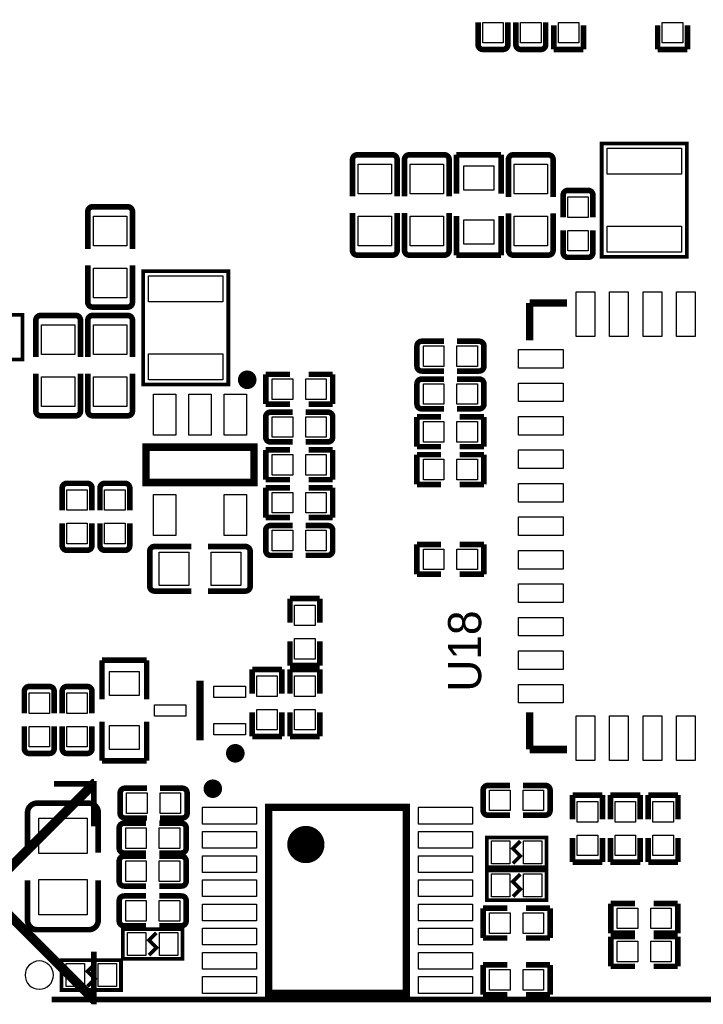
# Model space of a CAD drawing. Extents: x -11 to 307, y -16 to 111.
# Tile 13 of 26: x 98 to 117, y 11 to 37. Entities that reach past the tile are written whole.
import ezdxf

# ---------------------------------------------------------------- set-up
doc = ezdxf.new("R2010")
doc.units = 0
doc.header["$MEASUREMENT"] = 0
doc.layers.add('SILKSCREEN_TOP', color=7, linetype='CONTINUOUS')
doc.layers.add('TOP', color=3, linetype='CONTINUOUS')

msp = doc.modelspace()

# ---------------------------------------------------------------- linework, layer by layer
at = {"layer": 'SILKSCREEN_TOP'}
for points, const_width in [([(110.597696, 36.438103), (110.597696, 37.035689)], 0.150012), ([(111.397999, 36.438103), (111.397999, 37.035689)], 0.150012), ([(111.614001, 36.438103), (111.614001, 37.035791)], 0.150012), ([(112.414304, 36.438103), (112.414304, 37.035791)], 0.150012), ([(112.630001, 36.311103), (112.630001, 36.961089)], 0.150089), ([(113.429999, 36.961089), (113.429999, 36.311103)], 0.150089), ([(115.424001, 36.311103), (115.424001, 36.961089)], 0.150089), ([(116.223999, 36.961089), (116.223999, 36.311103)], 0.150089), ([(111.270999, 36.311103), (110.724696, 36.311103)], 0.150012), ([(112.287304, 36.311103), (111.741001, 36.311103)], 0.150012), ([(113.429999, 36.311103), (112.630001, 36.311103)], 0.150089), ([(116.223999, 36.311103), (115.424001, 36.311103)], 0.150089), ([(113.919, 30.734), (116.205, 30.734), (116.205, 33.782), (113.919, 33.782), (113.919, 30.734)], 0.1016), ([(107.223611, 33.352689), (107.223611, 32.360108)], 0.150089), ([(107.350611, 33.479689), (108.295389, 33.479689)], 0.150089), ([(108.422389, 33.352689), (108.422389, 32.360108)], 0.150089), ([(108.620611, 33.352689), (108.620611, 32.360108)], 0.150089), ([(108.747611, 33.479689), (109.692389, 33.479689)], 0.150089), ([(109.819389, 33.352689), (109.819389, 32.360108)], 0.150089), ([(111.216999, 33.480985), (110.017103, 33.480985)], 0.150089), ([(110.017103, 33.480985), (110.017103, 32.430999)], 0.150089), ([(111.216999, 32.430999), (111.216999, 33.480985)], 0.150089), ([(111.414611, 33.352689), (111.414611, 32.343293)], 0.150089), ([(111.541611, 33.479689), (112.486389, 33.479689)], 0.150089), ([(112.613389, 33.352689), (112.613389, 32.343293)], 0.150089), ([(113.010696, 32.522897), (113.556999, 32.522897)], 0.150012), ([(112.883696, 32.395897), (112.883696, 31.798209)], 0.150012), ([(113.683999, 32.395897), (113.683999, 31.798209)], 0.150012), ([(100.111611, 31.955689), (100.111611, 30.946293)], 0.150089), ([(100.238611, 32.082689), (101.183389, 32.082689)], 0.150089), ([(101.310389, 31.955689), (101.310389, 30.946293)], 0.150089), ([(107.223611, 30.909311), (107.223611, 31.918707)], 0.150089), ([(108.422389, 30.909311), (108.422389, 31.918707)], 0.150089), ([(108.620611, 30.909311), (108.620611, 31.918707)], 0.150089), ([(109.819389, 30.909311), (109.819389, 31.918707)], 0.150089), ([(110.017103, 30.78099), (110.017103, 31.831001)], 0.150089), ([(111.216999, 31.831001), (111.216999, 30.78099)], 0.150089), ([(111.414611, 30.909311), (111.414611, 31.901892)], 0.150089), ([(112.613389, 30.909311), (112.613389, 31.901892)], 0.150089), ([(112.883696, 30.850103), (112.883696, 31.447689)], 0.150012), ([(113.683999, 30.850103), (113.683999, 31.447689)], 0.150012), ([(108.295389, 30.782311), (107.350611, 30.782311)], 0.150089), ([(109.692389, 30.782311), (108.747611, 30.782311)], 0.150089), ([(111.216999, 30.78099), (110.017103, 30.78099)], 0.150089), ([(112.486389, 30.782311), (111.541611, 30.782311)], 0.150089), ([(113.556999, 30.723103), (113.010696, 30.723103)], 0.150012), ([(100.111611, 29.512311), (100.111611, 30.504892)], 0.150089), ([(101.310389, 29.512311), (101.310389, 30.504892)], 0.150089), ([(101.6, 27.305), (103.886, 27.305), (103.886, 30.353), (101.6, 30.353), (101.6, 27.305)], 0.1016), ([(101.183389, 29.385311), (100.238611, 29.385311)], 0.150089), ([(111.982987, 29.494988), (111.982987, 28.49499)], 0.199898), ([(112.982985, 29.494988), (111.982987, 29.494988)], 0.199898), ([(98.354998, 27.975001), (98.354998, 29.174999), (95.955002, 29.174999), (95.955002, 27.975001), (98.354998, 27.975001)], 0.1), ([(98.841611, 29.161689), (99.786389, 29.161689)], 0.150089), ([(100.238611, 29.161689), (101.183389, 29.161689)], 0.150089), ([(98.714611, 29.034689), (98.714611, 28.042108)], 0.150089), ([(99.913389, 29.034689), (99.913389, 28.042108)], 0.150089), ([(100.111611, 29.034689), (100.111611, 28.042108)], 0.150089), ([(101.310389, 29.034689), (101.310389, 28.042108)], 0.150089), ([(108.955103, 27.793696), (108.955103, 28.339999)], 0.150012), ([(109.082103, 28.466999), (109.679791, 28.466999)], 0.150012), ([(110.627897, 28.466999), (110.030311, 28.466999)], 0.150012), ([(110.754897, 28.339999), (110.754897, 27.793696)], 0.150012), ([(98.714611, 26.591311), (98.714611, 27.600707)], 0.150089), ([(99.913389, 26.591311), (99.913389, 27.600707)], 0.150089), ([(100.111611, 26.591311), (100.111611, 27.600707)], 0.150089), ([(101.310389, 26.591311), (101.310389, 27.600707)], 0.150089), ([(104.891103, 26.778001), (104.891103, 27.577999)], 0.150089), ([(104.891103, 27.577999), (105.541089, 27.577999)], 0.150089), ([(106.690897, 27.577999), (106.040911, 27.577999)], 0.150089), ([(106.690897, 26.778001), (106.690897, 27.577999)], 0.150089), ([(109.082078, 27.450999), (109.679791, 27.450999)], 0.150012), ([(109.082103, 27.666696), (109.679791, 27.666696)], 0.150012), ([(110.627897, 27.666696), (110.030311, 27.666696)], 0.150012), ([(110.627897, 27.450999), (110.030387, 27.450999)], 0.150012), ([(108.955078, 26.777696), (108.955078, 27.323999)], 0.150012), ([(110.754897, 27.323999), (110.754897, 26.777696)], 0.150012), ([(105.541089, 26.778001), (104.891103, 26.778001)], 0.150089), ([(106.040911, 26.778001), (106.690897, 26.778001)], 0.150089), ([(99.786389, 26.464311), (98.841611, 26.464311)], 0.150089), ([(101.183389, 26.464311), (100.238611, 26.464311)], 0.150089), ([(104.891103, 25.889001), (104.891103, 26.435304)], 0.150012), ([(105.018103, 26.562304), (105.615689, 26.562304)], 0.150012), ([(106.563897, 26.562304), (105.966209, 26.562304)], 0.150012), ([(106.690897, 26.435304), (106.690897, 25.889001)], 0.150012), ([(109.605115, 26.434999), (108.955103, 26.434999)], 0.150089), ([(108.955103, 26.434999), (108.955103, 25.635001)], 0.150089), ([(109.082078, 26.650696), (109.679791, 26.650696)], 0.150012), ([(110.627897, 26.650696), (110.030387, 26.650696)], 0.150012), ([(110.104911, 26.434999), (110.754922, 26.434999)], 0.150089), ([(110.754922, 26.434999), (110.754922, 25.635001)], 0.150089), ([(101.67399, 25.621005), (104.57401, 25.621005), (104.57401, 24.670995), (101.67399, 24.670995), (101.67399, 25.621005)], 0.2), ([(105.018103, 25.762001), (105.615689, 25.762001)], 0.150012), ([(106.563897, 25.762001), (105.966209, 25.762001)], 0.150012), ([(108.955103, 25.635001), (109.605115, 25.635001)], 0.150089), ([(110.754922, 25.635001), (110.104911, 25.635001)], 0.150089), ([(104.891103, 24.746001), (104.891103, 25.545999)], 0.150089), ([(104.891103, 25.545999), (105.541089, 25.545999)], 0.150089), ([(106.690897, 25.545999), (106.040911, 25.545999)], 0.150089), ([(106.690897, 24.746001), (106.690897, 25.545999)], 0.150089), ([(109.605089, 25.418999), (108.955103, 25.418999)], 0.150089), ([(108.955103, 25.418999), (108.955103, 24.619001)], 0.150089), ([(110.104911, 25.418999), (110.754897, 25.418999)], 0.150089), ([(110.754897, 25.418999), (110.754897, 24.619001)], 0.150089), ([(99.548696, 24.648897), (100.094999, 24.648897)], 0.150012), ([(100.564696, 24.648897), (101.110999, 24.648897)], 0.150012), ([(105.541089, 24.746001), (104.891103, 24.746001)], 0.150089), ([(106.040911, 24.746001), (106.690897, 24.746001)], 0.150089), ([(108.955103, 24.619001), (109.605089, 24.619001)], 0.150089), ([(110.754897, 24.619001), (110.104911, 24.619001)], 0.150089), ([(99.421696, 24.521897), (99.421696, 23.924209)], 0.150012), ([(100.221999, 24.521897), (100.221999, 23.924209)], 0.150012), ([(100.437696, 24.521897), (100.437696, 23.924209)], 0.150012), ([(101.237999, 24.521897), (101.237999, 23.924209)], 0.150012), ([(105.541089, 24.529999), (104.891103, 24.529999)], 0.150089), ([(104.891103, 24.529999), (104.891103, 23.730001)], 0.150089), ([(106.040911, 24.529999), (106.690897, 24.529999)], 0.150089), ([(106.690897, 24.529999), (106.690897, 23.730001)], 0.150089), ([(99.421696, 22.976103), (99.421696, 23.573689)], 0.150012), ([(100.221999, 22.976103), (100.221999, 23.573689)], 0.150012), ([(100.437696, 22.976103), (100.437696, 23.573689)], 0.150012), ([(101.237999, 22.976103), (101.237999, 23.573689)], 0.150012), ([(104.891103, 23.730001), (105.541089, 23.730001)], 0.150089), ([(105.018103, 23.513999), (105.615791, 23.513999)], 0.150012), ([(106.563897, 23.513999), (105.966311, 23.513999)], 0.150012), ([(106.690897, 23.730001), (106.040911, 23.730001)], 0.150089), ([(104.891103, 22.840696), (104.891103, 23.386999)], 0.150012), ([(106.690897, 23.386999), (106.690897, 22.840696)], 0.150012), ([(101.902311, 22.951389), (102.894892, 22.951389)], 0.150089), ([(104.345689, 22.951389), (103.336293, 22.951389)], 0.150089), ([(109.605115, 23.005999), (108.955103, 23.005999)], 0.150089), ([(108.955103, 23.005999), (108.955103, 22.206001)], 0.150089), ([(110.104911, 23.005999), (110.754897, 23.005999)], 0.150089), ([(110.754897, 23.005999), (110.754897, 22.206001)], 0.150089), ([(100.094999, 22.849103), (99.548696, 22.849103)], 0.150012), ([(101.110999, 22.849103), (100.564696, 22.849103)], 0.150012), ([(101.775311, 21.879611), (101.775311, 22.824389)], 0.150089), ([(104.472689, 22.824389), (104.472689, 21.879611)], 0.150089), ([(105.018103, 22.713696), (105.615791, 22.713696)], 0.150012), ([(106.563897, 22.713696), (105.966311, 22.713696)], 0.150012), ([(108.955103, 22.206001), (109.605115, 22.206001)], 0.150089), ([(110.754897, 22.206001), (110.104911, 22.206001)], 0.150089), ([(101.902311, 21.752611), (102.894892, 21.752611)], 0.150089), ([(104.345689, 21.752611), (103.336293, 21.752611)], 0.150089), ([(105.543401, 20.900111), (105.543401, 21.550097)], 0.150089), ([(105.543401, 21.550097), (106.343399, 21.550097)], 0.150089), ([(106.343399, 21.550097), (106.343399, 20.900111)], 0.150089), ([(105.543401, 20.400289), (105.543401, 19.750303)], 0.150089), ([(106.343399, 19.750303), (106.343399, 20.400289)], 0.150089), ([(100.492103, 19.89201), (100.492103, 18.841999)], 0.150089), ([(101.691897, 19.89201), (100.492103, 19.89201)], 0.150089), ([(101.691897, 18.841999), (101.691897, 19.89201)], 0.150089), ([(104.527401, 18.995111), (104.527401, 19.645097)], 0.150089), ([(104.527401, 19.645097), (105.327399, 19.645097)], 0.150089), ([(105.327399, 19.645097), (105.327399, 18.995111)], 0.150089), ([(105.543401, 19.750303), (106.343399, 19.750303)], 0.150089), ([(106.343399, 19.645097), (105.543401, 19.645097)], 0.150089), ([(105.543401, 19.645097), (105.543401, 18.995111)], 0.150089), ([(106.343399, 18.995111), (106.343399, 19.645097)], 0.150089), ([(103.124, 19.341998), (103.124, 17.742002)], 0.2), ([(98.405696, 19.060744), (98.405696, 18.463057)], 0.150012), ([(98.532696, 19.187744), (99.078999, 19.187744)], 0.150012), ([(99.205999, 19.060744), (99.205999, 18.463057)], 0.150012), ([(99.421696, 19.060897), (99.421696, 18.463209)], 0.150012), ([(99.548696, 19.187897), (100.094999, 19.187897)], 0.150012), ([(100.221999, 19.060897), (100.221999, 18.463209)], 0.150012), ([(104.527401, 18.495289), (104.527401, 17.845303)], 0.150089), ([(105.327399, 17.845303), (105.327399, 18.495289)], 0.150089), ([(105.543401, 17.845303), (105.543401, 18.495289)], 0.150089), ([(106.343399, 18.495289), (106.343399, 17.845303)], 0.150089), ([(111.982987, 17.494987), (111.982987, 18.494985)], 0.199898), ([(100.492103, 17.19199), (100.492103, 18.242001)], 0.150089), ([(101.691897, 18.242001), (101.691897, 17.19199)], 0.150089), ([(98.405696, 17.514951), (98.405696, 18.112562)], 0.150012), ([(99.205999, 17.514951), (99.205999, 18.112562)], 0.150012), ([(99.421696, 17.515103), (99.421696, 18.112689)], 0.150012), ([(100.221999, 17.515103), (100.221999, 18.112689)], 0.150012), ([(104.527401, 17.845303), (105.327399, 17.845303)], 0.150089), ([(106.343399, 17.845303), (105.543401, 17.845303)], 0.150089), ([(112.982985, 17.494987), (111.982987, 17.494987)], 0.199898), ([(99.078999, 17.387951), (98.532696, 17.387951)], 0.150012), ([(100.094999, 17.388103), (99.548696, 17.388103)], 0.150012), ([(101.691897, 17.19199), (100.492103, 17.19199)], 0.150089), ([(99.202189, 16.571011), (100.274095, 16.571011), (100.274095, 15.4305)], 0.1524), ([(101.106503, 16.453104), (101.704089, 16.453104)], 0.150012), ([(102.652297, 16.453104), (102.054609, 16.453104)], 0.150012), ([(110.733103, 15.855848), (110.733103, 16.402152)], 0.150012), ([(110.860103, 16.529152), (111.457689, 16.529152)], 0.150012), ([(112.405897, 16.529152), (111.808209, 16.529152)], 0.150012), ([(112.532897, 16.402152), (112.532897, 15.855848)], 0.150012), ([(100.979503, 15.779801), (100.979503, 16.326104)], 0.150012), ([(102.779297, 16.326104), (102.779297, 15.779801)], 0.150012), ([(113.937999, 16.266897), (113.138001, 16.266897)], 0.150089), ([(113.138001, 16.266897), (113.138001, 15.616885)], 0.150089), ([(113.937999, 15.616885), (113.937999, 16.266897)], 0.150089), ([(114.154001, 15.616911), (114.154001, 16.266897)], 0.150089), ([(114.154001, 16.266897), (114.953999, 16.266897)], 0.150089), ([(114.953999, 16.266897), (114.953999, 15.616911)], 0.150089), ([(115.170001, 15.616911), (115.170001, 16.266897)], 0.150089), ([(115.170001, 16.266897), (115.969999, 16.266897)], 0.150089), ([(115.969999, 16.266897), (115.969999, 15.616911)], 0.150089), ([(98.745015, 16.050997), (100.137011, 16.050997)], 0.150089), ([(104.97058, 10.94072), (104.97058, 15.93944), (108.66882, 15.93944), (108.66882, 10.94072), (104.97058, 10.94072)], 0.20066), ([(98.491015, 15.796997), (98.491015, 14.720799)], 0.150089), ([(100.391011, 15.796997), (100.391011, 14.720799)], 0.150089), ([(101.106503, 15.652801), (101.704089, 15.652801)], 0.150012), ([(102.652297, 15.652801), (102.054609, 15.652801)], 0.150012), ([(110.860103, 15.728848), (111.457689, 15.728848)], 0.150012), ([(112.405897, 15.728848), (111.808209, 15.728848)], 0.150012), ([(100.954103, 14.840001), (100.954103, 15.386304)], 0.150012), ([(101.081103, 15.513304), (101.678689, 15.513304)], 0.150012), ([(102.626897, 15.513304), (102.029209, 15.513304)], 0.150012), ([(102.753897, 15.386304), (102.753897, 14.840001)], 0.150012), ([(110.833002, 15.131999), (110.833002, 14.332001), (112.432998, 14.332001), (112.432998, 15.131999), (110.833002, 15.131999)], 0.1), ([(113.138001, 14.467103), (113.138001, 15.117089)], 0.150089), ([(113.937999, 15.117089), (113.937999, 14.467103)], 0.150089), ([(114.154001, 15.117115), (114.154001, 14.467103)], 0.150089), ([(114.953999, 14.467103), (114.953999, 15.117115)], 0.150089), ([(115.170001, 15.117115), (115.170001, 14.467103)], 0.150089), ([(115.969999, 14.467103), (115.969999, 15.117115)], 0.150089), ([(111.733, 15.031999), (111.533, 14.832), (111.733, 14.632), (111.533, 14.432001)], 0.1), ([(100.954103, 13.950848), (100.954103, 14.497152)], 0.150012), ([(101.081103, 14.713001), (101.678689, 14.713001)], 0.150012), ([(101.081103, 14.624152), (101.678689, 14.624152)], 0.150012), ([(102.626897, 14.713001), (102.029209, 14.713001)], 0.150012), ([(102.626897, 14.624152), (102.029209, 14.624152)], 0.150012), ([(102.753897, 14.497152), (102.753897, 13.950848)], 0.150012), ([(110.833002, 14.242999), (110.833002, 13.443001), (112.432998, 13.443001), (112.432998, 14.242999), (110.833002, 14.242999)], 0.1), ([(113.937999, 14.467103), (113.138001, 14.467103)], 0.150089), ([(114.154001, 14.467103), (114.953999, 14.467103)], 0.150089), ([(115.170001, 14.467103), (115.969999, 14.467103)], 0.150089), ([(98.491015, 12.905003), (98.491015, 13.976401)], 0.150089), ([(100.391011, 12.905003), (100.391011, 13.976401)], 0.150089), ([(111.733, 14.142999), (111.533, 13.943), (111.733, 13.743), (111.533, 13.543001)], 0.1), ([(101.081103, 13.823848), (101.678689, 13.823848)], 0.150012), ([(102.626897, 13.823848), (102.029209, 13.823848)], 0.150012), ([(100.954103, 12.884201), (100.954103, 13.430504)], 0.150012), ([(101.081103, 13.557504), (101.678689, 13.557504)], 0.150012), ([(102.626897, 13.557504), (102.029209, 13.557504)], 0.150012), ([(102.753897, 13.430504), (102.753897, 12.884201)], 0.150012), ([(110.733103, 12.427001), (110.733103, 13.226999)], 0.150089), ([(110.733103, 13.226999), (111.383089, 13.226999)], 0.150089), ([(112.532897, 13.226999), (111.882911, 13.226999)], 0.150089), ([(112.532897, 12.427001), (112.532897, 13.226999)], 0.150089), ([(114.812089, 13.353999), (114.162103, 13.353999)], 0.150089), ([(114.162103, 13.353999), (114.162103, 12.554001)], 0.150089), ([(115.311911, 13.353999), (115.961897, 13.353999)], 0.150089), ([(115.961897, 13.353999), (115.961897, 12.554001)], 0.150089), ([(100.137011, 12.651003), (98.745015, 12.651003)], 0.150089), ([(102.653998, 11.868201), (102.653998, 12.668199), (101.054002, 12.668199), (101.054002, 11.868201), (102.653998, 11.868201)], 0.1), ([(101.081103, 12.757201), (101.678689, 12.757201)], 0.150012), ([(102.626897, 12.757201), (102.029209, 12.757201)], 0.150012), ([(101.754, 11.968201), (101.954, 12.1682), (101.754, 12.3682), (101.954, 12.568199)], 0.1), ([(111.383089, 12.427001), (110.733103, 12.427001)], 0.150089), ([(111.882911, 12.427001), (112.532897, 12.427001)], 0.150089), ([(114.162103, 12.554001), (114.812089, 12.554001)], 0.150089), ([(114.812089, 12.464999), (114.162103, 12.464999)], 0.150089), ([(114.162103, 12.464999), (114.162103, 11.665001)], 0.150089), ([(115.961897, 12.554001), (115.311911, 12.554001)], 0.150089), ([(115.311911, 12.464999), (115.961897, 12.464999)], 0.150089), ([(115.961897, 12.464999), (115.961897, 11.665001)], 0.150089), ([(101.002998, 11.030001), (101.002998, 11.829999), (99.403002, 11.829999), (99.403002, 11.030001), (101.002998, 11.030001)], 0.1), ([(100.103, 11.130001), (100.303, 11.33), (100.103, 11.53), (100.303, 11.729999)], 0.1), ([(110.733103, 10.903001), (110.733103, 11.702999)], 0.150089), ([(110.733103, 11.702999), (111.383089, 11.702999)], 0.150089), ([(112.532897, 11.702999), (111.882911, 11.702999)], 0.150089), ([(112.532897, 10.903001), (112.532897, 11.702999)], 0.150089), ([(114.162103, 11.665001), (114.812089, 11.665001)], 0.150089), ([(115.961897, 11.665001), (115.311911, 11.665001)], 0.150089), ([(111.383089, 10.903001), (110.733103, 10.903001)], 0.150089), ([(111.882911, 10.903001), (112.532897, 10.903001)], 0.150089), ([(99.138689, 10.772089), (119.816905, 10.772089)], 0.1524)]:
    msp.add_lwpolyline(points, dxfattribs=dict(at, const_width=const_width))
for points, const_width in [([(110.724696, 36.311103, -0.414253), (110.597696, 36.438103)], 0.150012), ([(111.397999, 36.438103, -0.414331), (111.270999, 36.311103)], 0.150012), ([(111.741001, 36.311103, -0.414331), (111.614001, 36.438103)], 0.150012), ([(112.414304, 36.438103, -0.414253), (112.287304, 36.311103)], 0.150012), ([(107.223611, 33.352689, -0.414448), (107.350611, 33.479689)], 0.150089), ([(108.295389, 33.479689, -0.414448), (108.422389, 33.352689)], 0.150089), ([(108.620611, 33.352689, -0.414448), (108.747611, 33.479689)], 0.150089), ([(109.692389, 33.479689, -0.414448), (109.819389, 33.352689)], 0.150089), ([(111.414611, 33.352689, -0.414448), (111.541611, 33.479689)], 0.150089), ([(112.486389, 33.479689, -0.414448), (112.613389, 33.352689)], 0.150089), ([(112.883696, 32.395897, -0.414253), (113.010696, 32.522897)], 0.150012), ([(113.556999, 32.522897, -0.414331), (113.683999, 32.395897)], 0.150012), ([(100.111611, 31.955689, -0.414448), (100.238611, 32.082689)], 0.150089), ([(101.183389, 32.082689, -0.414448), (101.310389, 31.955689)], 0.150089), ([(107.350611, 30.782311, -0.414448), (107.223611, 30.909311)], 0.150089), ([(108.422389, 30.909311, -0.414448), (108.295389, 30.782311)], 0.150089), ([(108.747611, 30.782311, -0.414448), (108.620611, 30.909311)], 0.150089), ([(109.819389, 30.909311, -0.414448), (109.692389, 30.782311)], 0.150089), ([(111.541611, 30.782311, -0.414448), (111.414611, 30.909311)], 0.150089), ([(112.613389, 30.909311, -0.414448), (112.486389, 30.782311)], 0.150089), ([(113.010696, 30.723103, -0.414253), (112.883696, 30.850103)], 0.150012), ([(113.683999, 30.850103, -0.414331), (113.556999, 30.723103)], 0.150012), ([(100.238611, 29.385311, -0.414448), (100.111611, 29.512311)], 0.150089), ([(101.310389, 29.512311, -0.414448), (101.183389, 29.385311)], 0.150089), ([(98.714611, 29.034689, -0.414448), (98.841611, 29.161689)], 0.150089), ([(99.786389, 29.161689, -0.414448), (99.913389, 29.034689)], 0.150089), ([(100.111611, 29.034689, -0.414448), (100.238611, 29.161689)], 0.150089), ([(101.183389, 29.161689, -0.414448), (101.310389, 29.034689)], 0.150089), ([(108.955103, 28.339999, -0.414331), (109.082103, 28.466999)], 0.150012), ([(110.627897, 28.466999, -0.414331), (110.754897, 28.339999)], 0.150012), ([(109.082103, 27.666696, -0.414253), (108.955103, 27.793696)], 0.150012), ([(110.754897, 27.793696, -0.414253), (110.627897, 27.666696)], 0.150012), ([(104.519019, 27.432025, 1.000026), (104.269007, 27.432, 0.999974), (104.519019, 27.432025)], 0.250012), ([(108.955078, 27.323999, -0.414259), (109.082078, 27.450999)], 0.150012), ([(110.627897, 27.450999, -0.41441), (110.754897, 27.323999)], 0.150012), ([(109.082078, 26.650696, -0.414134), (108.955078, 26.777696)], 0.150012), ([(110.754897, 26.777696, -0.414285), (110.627897, 26.650696)], 0.150012), ([(98.841611, 26.464311, -0.414448), (98.714611, 26.591311)], 0.150089), ([(99.913389, 26.591311, -0.414448), (99.786389, 26.464311)], 0.150089), ([(100.238611, 26.464311, -0.414448), (100.111611, 26.591311)], 0.150089), ([(101.310389, 26.591311, -0.414448), (101.183389, 26.464311)], 0.150089), ([(104.891103, 26.435304, -0.414253), (105.018103, 26.562304)], 0.150012), ([(106.563897, 26.562304, -0.414253), (106.690897, 26.435304)], 0.150012), ([(105.018103, 25.762001, -0.414331), (104.891103, 25.889001)], 0.150012), ([(106.690897, 25.889001, -0.414331), (106.563897, 25.762001)], 0.150012), ([(99.421696, 24.521897, -0.414253), (99.548696, 24.648897)], 0.150012), ([(100.094999, 24.648897, -0.414331), (100.221999, 24.521897)], 0.150012), ([(100.437696, 24.521897, -0.414253), (100.564696, 24.648897)], 0.150012), ([(101.110999, 24.648897, -0.414331), (101.237999, 24.521897)], 0.150012), ([(104.891103, 23.386999, -0.414331), (105.018103, 23.513999)], 0.150012), ([(106.563897, 23.513999, -0.414331), (106.690897, 23.386999)], 0.150012), ([(99.548696, 22.849103, -0.414253), (99.421696, 22.976103)], 0.150012), ([(100.221999, 22.976103, -0.414331), (100.094999, 22.849103)], 0.150012), ([(100.564696, 22.849103, -0.414253), (100.437696, 22.976103)], 0.150012), ([(101.237999, 22.976103, -0.414331), (101.110999, 22.849103)], 0.150012), ([(101.775311, 22.824389, -0.414448), (101.902311, 22.951389)], 0.150089), ([(104.345689, 22.951389, -0.414448), (104.472689, 22.824389)], 0.150089), ([(105.018103, 22.713696, -0.414253), (104.891103, 22.840696)], 0.150012), ([(106.690897, 22.840696, -0.414253), (106.563897, 22.713696)], 0.150012), ([(101.902311, 21.752611, -0.414448), (101.775311, 21.879611)], 0.150089), ([(104.472689, 21.879611, -0.414448), (104.345689, 21.752611)], 0.150089), ([(98.405696, 19.060744, -0.414212), (98.532696, 19.187744)], 0.150012), ([(99.078999, 19.187744, -0.414337), (99.205999, 19.060744)], 0.150012), ([(99.421696, 19.060897, -0.41429), (99.548696, 19.187897)], 0.150012), ([(100.094999, 19.187897, -0.414415), (100.221999, 19.060897)], 0.150012), ([(98.532696, 17.387951, -0.414246), (98.405696, 17.514951)], 0.150012), ([(99.205999, 17.514951, -0.414371), (99.078999, 17.387951)], 0.150012), ([(99.548696, 17.388103, -0.414168), (99.421696, 17.515103)], 0.150012), ([(100.221999, 17.515103, -0.414293), (100.094999, 17.388103)], 0.150012), ([(104.198979, 17.39199, 0.999962), (103.948992, 17.39199, 1.000038), (104.198979, 17.39199)], 0.250012), ([(103.5939, 16.440074, 1.000048), (103.345488, 16.440074, 0.999952), (103.5939, 16.440074)], 0.24892), ([(100.979503, 16.326104, -0.414253), (101.106503, 16.453104)], 0.150012), ([(102.652297, 16.453104, -0.414253), (102.779297, 16.326104)], 0.150012), ([(110.733103, 16.402152, -0.414253), (110.860103, 16.529152)], 0.150012), ([(112.405897, 16.529152, -0.414253), (112.532897, 16.402152)], 0.150012), ([(98.491015, 15.796997, -0.414203), (98.745015, 16.050997)], 0.150089), ([(100.137011, 16.050997, -0.414199), (100.391011, 15.796997)], 0.150089), ([(110.860103, 15.728848, -0.414331), (110.733103, 15.855848)], 0.150012), ([(112.532897, 15.855848, -0.414331), (112.405897, 15.728848)], 0.150012), ([(101.106503, 15.652801, -0.414331), (100.979503, 15.779801)], 0.150012), ([(102.779297, 15.779801, -0.414331), (102.652297, 15.652801)], 0.150012), ([(100.954103, 15.386304, -0.414253), (101.081103, 15.513304)], 0.150012), ([(102.626897, 15.513304, -0.414253), (102.753897, 15.386304)], 0.150012), ([(106.22026, 14.940077, 1.000012), (105.719143, 14.940077, 0.999988), (106.22026, 14.940077)], 0.50038), ([(101.081103, 14.713001, -0.414331), (100.954103, 14.840001)], 0.150012), ([(102.753897, 14.840001, -0.414331), (102.626897, 14.713001)], 0.150012), ([(100.954103, 14.497152, -0.414253), (101.081103, 14.624152)], 0.150012), ([(102.626897, 14.624152, -0.414253), (102.753897, 14.497152)], 0.150012), ([(101.081103, 13.823848, -0.414331), (100.954103, 13.950848)], 0.150012), ([(102.753897, 13.950848, -0.414331), (102.626897, 13.823848)], 0.150012), ([(100.954103, 13.430504, -0.414253), (101.081103, 13.557504)], 0.150012), ([(102.626897, 13.557504, -0.414253), (102.753897, 13.430504)], 0.150012), ([(98.745015, 12.651003, -0.414208), (98.491015, 12.905003)], 0.150089), ([(100.391011, 12.905003, -0.414205), (100.137011, 12.651003)], 0.150089), ([(101.081103, 12.757201, -0.414331), (100.954103, 12.884201)], 0.150012), ([(102.753897, 12.884201, -0.414331), (102.626897, 12.757201)], 0.150012)]:
    msp.add_lwpolyline(points, format="xyb", dxfattribs=dict(at, const_width=const_width))
for points in [[(95.5675, 16.571011, 0.1524, 0.1524, 0), (94.472811, 16.571011, 0.254, 0.254, 0), (100.271732, 10.772089, 0.254, 0.254, 0), (100.274095, 10.772089, 0.1524, 0.1524, 0), (100.274095, 12.057405, 0.1524, 0.1524, 0)], [(100.274095, 16.571011, 0.254, 0.254, 0), (100.271732, 16.571011, 0.254, 0.254, 0), (94.472811, 10.772089, 0.1524, 0.1524, 0), (95.696989, 10.772089, 0.1524, 0.1524, 0)]]:
    msp.add_lwpolyline(points, format="xyseb", dxfattribs=at)
msp.add_lwpolyline([(99.187076, 11.429975, 1), (98.425003, 11.429995, 1)], format="xyb", close=True, dxfattribs=at)
at = {"layer": 'TOP'}
for points in [[(110.722397, 37.036515), (111.273603, 37.036515), (111.273603, 36.485309), (110.722397, 36.485309)], [(112.289603, 36.485309), (111.738397, 36.485309), (111.738397, 37.036515), (112.289603, 37.036515)], [(112.754397, 37.036515), (113.305603, 37.036515), (113.305603, 36.485309), (112.754397, 36.485309)], [(115.548397, 37.036515), (116.099603, 37.036515), (116.099603, 36.485309), (115.548397, 36.485309)], [(116.061998, 32.958011), (114.062002, 32.958011), (114.062002, 33.65801), (116.061998, 33.65801)], [(108.272605, 32.430949), (107.373395, 32.430949), (107.373395, 33.231049), (108.272605, 33.231049)], [(109.669605, 32.430949), (108.770395, 32.430949), (108.770395, 33.231049), (109.669605, 33.231049)], [(110.217001, 33.180896), (111.016999, 33.180896), (111.016999, 32.530885), (110.217001, 32.530885)], [(111.564395, 33.231049), (112.463605, 33.231049), (112.463605, 32.430949), (111.564395, 32.430949)], [(113.008397, 32.348691), (113.559603, 32.348691), (113.559603, 31.797485), (113.008397, 31.797485)], [(100.261395, 31.834049), (101.160605, 31.834049), (101.160605, 31.033949), (100.261395, 31.033949)], [(108.272605, 31.030951), (107.373395, 31.030951), (107.373395, 31.831051), (108.272605, 31.831051)], [(109.669605, 31.030951), (108.770395, 31.030951), (108.770395, 31.831051), (109.669605, 31.831051)], [(111.564395, 31.831051), (112.463605, 31.831051), (112.463605, 31.030951), (111.564395, 31.030951)], [(110.217001, 31.731115), (111.016999, 31.731115), (111.016999, 31.081104), (110.217001, 31.081104)], [(116.061998, 30.85799), (114.062002, 30.85799), (114.062002, 31.557989), (116.061998, 31.557989)], [(113.008397, 31.448515), (113.559603, 31.448515), (113.559603, 30.897309), (113.008397, 30.897309)], [(100.261395, 30.434051), (101.160605, 30.434051), (101.160605, 29.633951), (100.261395, 29.633951)], [(103.742998, 29.529011), (101.743002, 29.529011), (101.743002, 30.22901), (103.742998, 30.22901)], [(113.732907, 29.794987), (113.732907, 28.59499), (113.232908, 28.59499), (113.232908, 29.794987)], [(114.633108, 29.794987), (114.633108, 28.59499), (114.133109, 28.59499), (114.133109, 29.794987)], [(115.533005, 29.794987), (115.533005, 28.59499), (115.033006, 28.59499), (115.033006, 29.794987)], [(116.432901, 29.794987), (116.432901, 28.59499), (115.932903, 28.59499), (115.932903, 29.794987)], [(99.763605, 28.112949), (98.864395, 28.112949), (98.864395, 28.913049), (99.763605, 28.913049)], [(101.160605, 28.112949), (100.261395, 28.112949), (100.261395, 28.913049), (101.160605, 28.913049)], [(109.129297, 27.791385), (109.129297, 28.34259), (109.680502, 28.34259), (109.680502, 27.791385)], [(110.029473, 27.791385), (110.029473, 28.34259), (110.580678, 28.34259), (110.580678, 27.791385)], [(103.742998, 27.42899), (101.743002, 27.42899), (101.743002, 28.128989), (103.742998, 28.128989)], [(112.88301, 28.245092), (112.88301, 27.745093), (111.683013, 27.745093), (111.683013, 28.245092)], [(99.763605, 26.712951), (98.864395, 26.712951), (98.864395, 27.513051), (99.763605, 27.513051)], [(101.160605, 26.712951), (100.261395, 26.712951), (100.261395, 27.513051), (101.160605, 27.513051)], [(105.616515, 27.453603), (105.616515, 26.902397), (105.065309, 26.902397), (105.065309, 27.453603)], [(106.516691, 27.453603), (106.516691, 26.902397), (105.965485, 26.902397), (105.965485, 27.453603)], [(109.129297, 26.775385), (109.129297, 27.32659), (109.680502, 27.32659), (109.680502, 26.775385)], [(110.029473, 26.775385), (110.029473, 27.32659), (110.580678, 27.32659), (110.580678, 26.775385)], [(112.88301, 27.344891), (112.88301, 26.844892), (111.683013, 26.844892), (111.683013, 27.344891)], [(101.87399, 27.046009), (102.473989, 27.046009), (102.473989, 25.946011), (101.87399, 25.946011)], [(102.824001, 27.046009), (103.423999, 27.046009), (103.423999, 25.946011), (102.824001, 25.946011)], [(103.774011, 27.046009), (104.37401, 27.046009), (104.37401, 25.946011), (103.774011, 25.946011)], [(105.616515, 26.437603), (105.616515, 25.886397), (105.065309, 25.886397), (105.065309, 26.437603)], [(106.516691, 26.437603), (106.516691, 25.886397), (105.965485, 25.886397), (105.965485, 26.437603)], [(109.129297, 25.759385), (109.129297, 26.31059), (109.680502, 26.31059), (109.680502, 25.759385)], [(110.029473, 25.759385), (110.029473, 26.31059), (110.580678, 26.31059), (110.580678, 25.759385)], [(112.88301, 26.444994), (112.88301, 25.944995), (111.683013, 25.944995), (111.683013, 26.444994)], [(105.616515, 25.421603), (105.616515, 24.870397), (105.065309, 24.870397), (105.065309, 25.421603)], [(106.516691, 25.421603), (106.516691, 24.870397), (105.965485, 24.870397), (105.965485, 25.421603)], [(112.88301, 25.545097), (112.88301, 25.045098), (111.683013, 25.045098), (111.683013, 25.545097)], [(109.129297, 24.743385), (109.129297, 25.29459), (109.680502, 25.29459), (109.680502, 24.743385)], [(110.029473, 24.743385), (110.029473, 25.29459), (110.580678, 25.29459), (110.580678, 24.743385)], [(112.88301, 24.644896), (112.88301, 24.144897), (111.683013, 24.144897), (111.683013, 24.644896)], [(99.546397, 24.474691), (100.097603, 24.474691), (100.097603, 23.923485), (99.546397, 23.923485)], [(100.562397, 24.474691), (101.113603, 24.474691), (101.113603, 23.923485), (100.562397, 23.923485)], [(105.065297, 23.854385), (105.065297, 24.40559), (105.616502, 24.40559), (105.616502, 23.854385)], [(105.965473, 23.854385), (105.965473, 24.40559), (106.516678, 24.40559), (106.516678, 23.854385)], [(101.87399, 24.345989), (102.473989, 24.345989), (102.473989, 23.245991), (101.87399, 23.245991)], [(103.774011, 24.345989), (104.37401, 24.345989), (104.37401, 23.245991), (103.774011, 23.245991)], [(99.546397, 23.574515), (100.097603, 23.574515), (100.097603, 23.023309), (99.546397, 23.023309)], [(100.562397, 23.574515), (101.113603, 23.574515), (101.113603, 23.023309), (100.562397, 23.023309)], [(112.88301, 23.744999), (112.88301, 23.245001), (111.683013, 23.245001), (111.683013, 23.744999)], [(105.065297, 22.838385), (105.065297, 23.38959), (105.616502, 23.38959), (105.616502, 22.838385)], [(105.965473, 22.838385), (105.965473, 23.38959), (106.516678, 23.38959), (106.516678, 22.838385)], [(102.824051, 22.801605), (102.824051, 21.902395), (102.023951, 21.902395), (102.023951, 22.801605)], [(104.224049, 22.801605), (104.224049, 21.902395), (103.423949, 21.902395), (103.423949, 22.801605)], [(109.129297, 22.330385), (109.129297, 22.88159), (109.680502, 22.88159), (109.680502, 22.330385)], [(110.029473, 22.330385), (110.029473, 22.88159), (110.580678, 22.88159), (110.580678, 22.330385)], [(112.88301, 22.845103), (112.88301, 22.345104), (111.683013, 22.345104), (111.683013, 22.845103)], [(112.88301, 21.944901), (112.88301, 21.444903), (111.683013, 21.444903), (111.683013, 21.944901)], [(106.219003, 20.824685), (105.667797, 20.824685), (105.667797, 21.375891), (106.219003, 21.375891)], [(112.88301, 21.045005), (112.88301, 20.545006), (111.683013, 20.545006), (111.683013, 21.045005)], [(106.219003, 19.924509), (105.667797, 19.924509), (105.667797, 20.475715), (106.219003, 20.475715)], [(112.88301, 20.145108), (112.88301, 19.645109), (111.683013, 19.645109), (111.683013, 20.145108)], [(100.692001, 19.591896), (101.491999, 19.591896), (101.491999, 18.941885), (100.692001, 18.941885)], [(105.203003, 18.919685), (104.651797, 18.919685), (104.651797, 19.470891), (105.203003, 19.470891)], [(105.667797, 19.470891), (106.219003, 19.470891), (106.219003, 18.919685), (105.667797, 18.919685)], [(104.349004, 19.191999), (104.349004, 18.891999), (103.498993, 18.891999), (103.498993, 19.191999)], [(112.88301, 19.244907), (112.88301, 18.744908), (111.683013, 18.744908), (111.683013, 19.244907)], [(98.530397, 19.013538), (99.081603, 19.013538), (99.081603, 18.462333), (98.530397, 18.462333)], [(99.546397, 19.013691), (100.097603, 19.013691), (100.097603, 18.462485), (99.546397, 18.462485)], [(102.749007, 18.692), (102.749007, 18.392), (101.898996, 18.392), (101.898996, 18.692)], [(105.203003, 18.019509), (104.651797, 18.019509), (104.651797, 18.570715), (105.203003, 18.570715)], [(105.667797, 18.570715), (106.219003, 18.570715), (106.219003, 18.019509), (105.667797, 18.019509)], [(113.732907, 18.39501), (113.732907, 17.195013), (113.232908, 17.195013), (113.232908, 18.39501)], [(114.633108, 18.39501), (114.633108, 17.195013), (114.133109, 17.195013), (114.133109, 18.39501)], [(115.533005, 18.39501), (115.533005, 17.195013), (115.033006, 17.195013), (115.033006, 18.39501)], [(116.432901, 18.39501), (116.432901, 17.195013), (115.932903, 17.195013), (115.932903, 18.39501)], [(98.530397, 18.113362), (99.081603, 18.113362), (99.081603, 17.562157), (98.530397, 17.562157)], [(99.546397, 18.113515), (100.097603, 18.113515), (100.097603, 17.562309), (99.546397, 17.562309)], [(100.692001, 18.142115), (101.491999, 18.142115), (101.491999, 17.492104), (100.692001, 17.492104)], [(104.349004, 18.192001), (104.349004, 17.892001), (103.498993, 17.892001), (103.498993, 18.192001)], [(101.704915, 16.328403), (101.704915, 15.777197), (101.153709, 15.777197), (101.153709, 16.328403)], [(102.605091, 16.328403), (102.605091, 15.777197), (102.053885, 15.777197), (102.053885, 16.328403)], [(111.458515, 16.40445), (111.458515, 15.853245), (110.907309, 15.853245), (110.907309, 16.40445)], [(112.358691, 16.40445), (112.358691, 15.853245), (111.807485, 15.853245), (111.807485, 16.40445)], [(103.193875, 15.491104), (103.193875, 15.94071), (104.644165, 15.94071), (104.644165, 15.491104)], [(108.995235, 15.491104), (108.995235, 15.94071), (110.445525, 15.94071), (110.445525, 15.491104)], [(113.262397, 16.092691), (113.813603, 16.092691), (113.813603, 15.541485), (113.262397, 15.541485)], [(114.829603, 15.541485), (114.278397, 15.541485), (114.278397, 16.092691), (114.829603, 16.092691)], [(115.845603, 15.541485), (115.294397, 15.541485), (115.294397, 16.092691), (115.845603, 16.092691)], [(100.090999, 14.700987), (98.791001, 14.700987), (98.791001, 15.650997), (100.090999, 15.650997)], [(101.679515, 15.388603), (101.679515, 14.837397), (101.128309, 14.837397), (101.128309, 15.388603)], [(102.579691, 15.388603), (102.579691, 14.837397), (102.028485, 14.837397), (102.028485, 15.388603)], [(103.193875, 14.840864), (103.193875, 15.29047), (104.644165, 15.29047), (104.644165, 14.840864)], [(108.995235, 14.840864), (108.995235, 15.29047), (110.445525, 15.29047), (110.445525, 14.840864)], [(113.262397, 15.192515), (113.813603, 15.192515), (113.813603, 14.641309), (113.262397, 14.641309)], [(114.829603, 14.641309), (114.278397, 14.641309), (114.278397, 15.192515), (114.829603, 15.192515)], [(115.845603, 14.641309), (115.294397, 14.641309), (115.294397, 15.192515), (115.845603, 15.192515)], [(111.447999, 14.422006), (110.958008, 14.422006), (110.958008, 15.041994), (111.447999, 15.041994)], [(112.307992, 14.422006), (111.818001, 14.422006), (111.818001, 15.041994), (112.307992, 15.041994)], [(103.193875, 14.190624), (103.193875, 14.64023), (104.644165, 14.64023), (104.644165, 14.190624)], [(108.995235, 14.190624), (108.995235, 14.64023), (110.445525, 14.64023), (110.445525, 14.190624)], [(101.679515, 14.49945), (101.679515, 13.948245), (101.128309, 13.948245), (101.128309, 14.49945)], [(102.579691, 14.49945), (102.579691, 13.948245), (102.028485, 13.948245), (102.028485, 14.49945)], [(111.447999, 13.533006), (110.958008, 13.533006), (110.958008, 14.152994), (111.447999, 14.152994)], [(112.307992, 13.533006), (111.818001, 13.533006), (111.818001, 14.152994), (112.307992, 14.152994)], [(100.090999, 13.051003), (98.791001, 13.051003), (98.791001, 14.001013), (100.090999, 14.001013)], [(103.193875, 13.540384), (103.193875, 13.98999), (104.644165, 13.98999), (104.644165, 13.540384)], [(108.995235, 13.540384), (108.995235, 13.98999), (110.445525, 13.98999), (110.445525, 13.540384)], [(101.679515, 13.432803), (101.679515, 12.881597), (101.128309, 12.881597), (101.128309, 13.432803)], [(102.579691, 13.432803), (102.579691, 12.881597), (102.028485, 12.881597), (102.028485, 13.432803)], [(103.193875, 12.890144), (103.193875, 13.33975), (104.644165, 13.33975), (104.644165, 12.890144)], [(108.995235, 12.890144), (108.995235, 13.33975), (110.445525, 13.33975), (110.445525, 12.890144)], [(111.458515, 13.102603), (111.458515, 12.551397), (110.907309, 12.551397), (110.907309, 13.102603)], [(112.358691, 13.102603), (112.358691, 12.551397), (111.807485, 12.551397), (111.807485, 13.102603)], [(114.336297, 12.678385), (114.336297, 13.22959), (114.887502, 13.22959), (114.887502, 12.678385)], [(115.236473, 12.678385), (115.236473, 13.22959), (115.787678, 13.22959), (115.787678, 12.678385)], [(101.179008, 12.578194), (101.668999, 12.578194), (101.668999, 11.958206), (101.179008, 11.958206)], [(102.039001, 12.578194), (102.528992, 12.578194), (102.528992, 11.958206), (102.039001, 11.958206)], [(103.193875, 12.239904), (103.193875, 12.68951), (104.644165, 12.68951), (104.644165, 12.239904)], [(108.995235, 12.239904), (108.995235, 12.68951), (110.445525, 12.68951), (110.445525, 12.239904)], [(114.336297, 11.789385), (114.336297, 12.34059), (114.887502, 12.34059), (114.887502, 11.789385)], [(115.236473, 11.789385), (115.236473, 12.34059), (115.787678, 12.34059), (115.787678, 11.789385)], [(103.193875, 11.589664), (103.193875, 12.03927), (104.644165, 12.03927), (104.644165, 11.589664)], [(108.995235, 11.589664), (108.995235, 12.03927), (110.445525, 12.03927), (110.445525, 11.589664)], [(99.528008, 11.739994), (100.017999, 11.739994), (100.017999, 11.120006), (99.528008, 11.120006)], [(100.388001, 11.739994), (100.877992, 11.739994), (100.877992, 11.120006), (100.388001, 11.120006)], [(103.193875, 10.939424), (103.193875, 11.38903), (104.644165, 11.38903), (104.644165, 10.939424)], [(108.995235, 10.939424), (108.995235, 11.38903), (110.445525, 11.38903), (110.445525, 10.939424)], [(111.458515, 11.578603), (111.458515, 11.027397), (110.907309, 11.027397), (110.907309, 11.578603)], [(112.358691, 11.578603), (112.358691, 11.027397), (111.807485, 11.027397), (111.807485, 11.578603)]]:
    msp.add_lwpolyline(points, close=True, dxfattribs=at)

# ---------------------------------------------------------------- texts
at = {"layer": 'SILKSCREEN_TOP'}
msp.add_text('U18', height=0.889, rotation=90, dxfattribs=at).set_placement((110.6805, 19.05))

doc.saveas('drawing.dxf')
